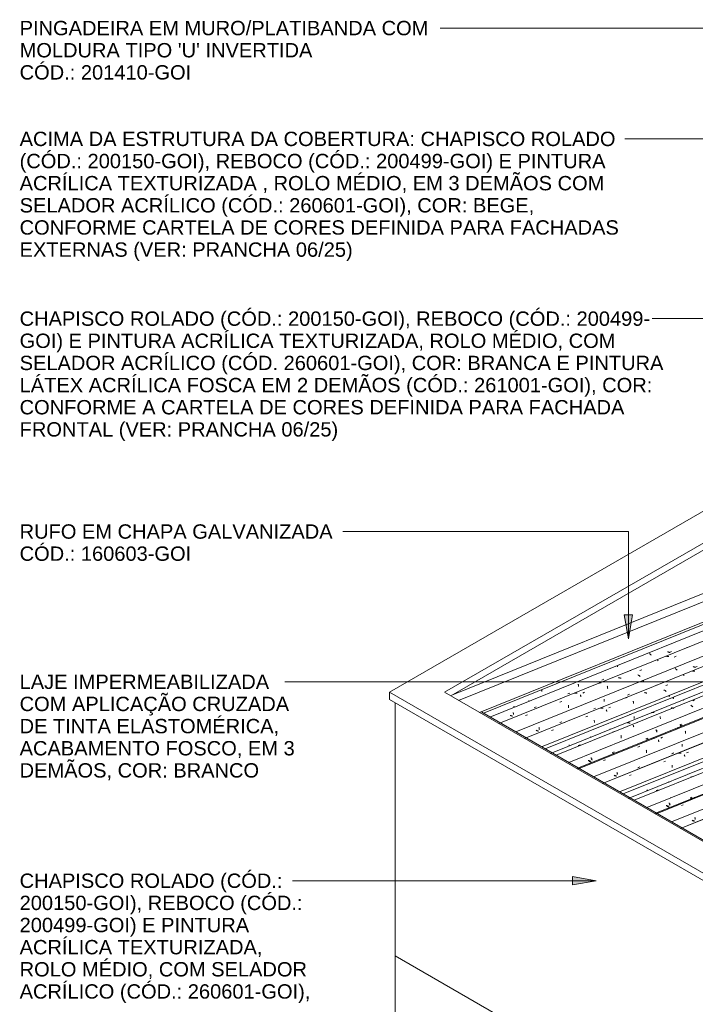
# Model space of a CAD drawing. Header units: metres. Extents: x -15.1 to 0.1, y 4.4 to 14.1.
# Tile 2 of 71: x -15.1 to -11.7, y 9.2 to 14.1. Entities that reach past the tile are written whole.
import ezdxf

# ---------------------------------------------------------------- set-up
doc = ezdxf.new("R2010")
doc.units = ezdxf.units.M
for name, color, linetype, lineweight in [('A-GLAZ-CWMG', 7, 'Continuous', 5), ('A-ROOF', 7, 'Continuous', 5), ('A-ROOF-OTLN', 7, 'Continuous', 5), ('G-ANNO-TEXT', 7, 'Continuous', 9), ('I-WALL', 7, 'Continuous', 5)]:
    doc.layers.add(name, color=color, linetype=linetype, lineweight=lineweight)
doc.styles.add('Arial', font='arial.ttf', dxfattribs={"height": 0.072})

# ---------------------------------------------------------------- blocks, each defined once
blk = doc.blocks.new('FP_80-ISO_01')
at = {"layer": 'A-GLAZ-CWMG'}
blk.add_line((-8.6595, 11.3186), (-11.8212, 10.0408), dxfattribs=at)
blk = doc.blocks.new('FP_81-ISO_01')
at = {"layer": 'A-GLAZ-CWMG', "color": 9, "true_color": 0xc0c0c0}
for p, q in [((-11.7617, 10.0805), (-11.7631, 10.0811)), ((-11.7602, 10.08), (-11.7617, 10.0805)), ((-11.7485, 10.0952), (-11.7483, 10.094)), ((-11.7483, 10.094), (-11.7481, 10.0928)), ((-11.7481, 10.0928), (-11.7479, 10.0916)), ((-11.7479, 10.0916), (-11.7477, 10.0904)), ((-11.7477, 10.0904), (-11.7474, 10.0893)), ((-11.7474, 10.0893), (-11.7472, 10.0882)), ((-11.7472, 10.0882), (-11.7469, 10.0871)), ((-11.7469, 10.0871), (-11.7466, 10.0861)), ((-11.7587, 10.0794), (-11.7602, 10.08)), ((-11.7573, 10.079), (-11.7587, 10.0794)), ((-11.7558, 10.0785), (-11.7573, 10.079)), ((-11.7543, 10.0781), (-11.7558, 10.0785)), ((-11.7528, 10.0777), (-11.7543, 10.0781)), ((-11.7513, 10.0774), (-11.7528, 10.0777))]:
    blk.add_line(p, q, dxfattribs=at)
blk = doc.blocks.new('FP_82-ISO_01')
at = {"layer": 'A-GLAZ-CWMG'}
blk.add_line((-8.6595, 11.4455), (-11.9505, 10.1155), dxfattribs=at)
at = {"layer": 'A-GLAZ-CWMG', "color": 9, "true_color": 0xc0c0c0}
for p, q in [((-11.7528, 10.1958), (-11.7524, 10.1959)), ((-11.7524, 10.1959), (-11.752, 10.1959)), ((-11.752, 10.1959), (-11.7515, 10.1958)), ((-11.8164, 10.1557), (-11.8069, 10.1594))]:
    blk.add_line(p, q, dxfattribs=at)
blk = doc.blocks.new('FP_83-ISO_01')
at = {"layer": 'A-GLAZ-CWMG', "color": 9, "true_color": 0xc0c0c0}
for p, q in [((-11.7727, 10.1947), (-11.7633, 10.1985)), ((-11.8909, 10.1554), (-11.8923, 10.156)), ((-11.8894, 10.1549), (-11.8909, 10.1554)), ((-11.888, 10.1544), (-11.8894, 10.1549)), ((-11.8865, 10.1539), (-11.888, 10.1544)), ((-11.885, 10.1534), (-11.8865, 10.1539)), ((-11.8835, 10.153), (-11.885, 10.1534)), ((-11.882, 10.1526), (-11.8835, 10.153)), ((-11.8805, 10.1523), (-11.882, 10.1526)), ((-11.8777, 10.1701), (-11.8776, 10.1688)), ((-11.8776, 10.1688), (-11.8774, 10.1676)), ((-11.8774, 10.1676), (-11.8771, 10.1664)), ((-11.8771, 10.1664), (-11.8769, 10.1653)), ((-11.8769, 10.1653), (-11.8767, 10.1642)), ((-11.8767, 10.1642), (-11.8764, 10.1631)), ((-11.8764, 10.1631), (-11.8761, 10.162)), ((-11.8761, 10.162), (-11.8759, 10.161))]:
    blk.add_line(p, q, dxfattribs=at)
blk = doc.blocks.new('FP_84-ISO_01')
at = {"layer": 'A-GLAZ-CWMG'}
blk.add_line((-8.6595, 11.5539), (-12.0536, 10.1821), dxfattribs=at)
blk = doc.blocks.new('FP_85-ISO_01')
at = {"layer": 'A-GLAZ-CWMG', "color": 9, "true_color": 0xc0c0c0}
for p, q in [((-11.9891, 10.2345), (-11.9889, 10.2333)), ((-11.9889, 10.2333), (-11.9887, 10.2321)), ((-11.9887, 10.2321), (-11.9885, 10.2309)), ((-11.9885, 10.2309), (-11.9882, 10.2297))]:
    blk.add_line(p, q, dxfattribs=at)
blk = doc.blocks.new('Rectangular Mullion - Telha Fibrocimento - Ondulada-V72-ISO_01')
at = {"layer": 'A-GLAZ-CWMG'}
for p, q in [((-8.6595, 11.6075), (-12.1082, 10.2137)), ((-8.6595, 11.3695), (-11.8658, 10.0737))]:
    blk.add_line(p, q, dxfattribs=at)
for name in ['FP_84-ISO_01', 'FP_85-ISO_01', 'FP_82-ISO_01', 'FP_83-ISO_01', 'FP_80-ISO_01', 'FP_81-ISO_01']:
    blk.add_blockref(name, (0, 0), dxfattribs=at)
blk = doc.blocks.new('FP_87-ISO_01')
at = {"layer": 'A-GLAZ-CWMG'}
blk.add_line((-8.6595, 11.3176), (-11.8129, 10.0432), dxfattribs=at)
blk = doc.blocks.new('FP_88-ISO_01')
at = {"layer": 'A-GLAZ-CWMG', "color": 9, "true_color": 0xc0c0c0}
for p, q in [((-11.7606, 10.081), (-11.7621, 10.0815)), ((-11.7591, 10.0805), (-11.7606, 10.081)), ((-11.7577, 10.0801), (-11.7591, 10.0805)), ((-11.7477, 10.0952), (-11.7475, 10.0941)), ((-11.7475, 10.0941), (-11.7473, 10.0929)), ((-11.7473, 10.0929), (-11.747, 10.0918)), ((-11.747, 10.0918), (-11.7468, 10.0907)), ((-11.7468, 10.0907), (-11.7465, 10.0896)), ((-11.7562, 10.0796), (-11.7577, 10.0801)), ((-11.7547, 10.0793), (-11.7562, 10.0796)), ((-11.7531, 10.0789), (-11.7547, 10.0793)), ((-11.7516, 10.0786), (-11.7531, 10.0789)), ((-11.7501, 10.0783), (-11.7516, 10.0786))]:
    blk.add_line(p, q, dxfattribs=at)
blk = doc.blocks.new('FP_89-ISO_01')
at = {"layer": 'A-GLAZ-CWMG'}
blk.add_line((-8.6595, 11.4413), (-11.9462, 10.113), dxfattribs=at)
blk = doc.blocks.new('FP_90-ISO_01')
at = {"layer": 'A-GLAZ-CWMG', "color": 9, "true_color": 0xc0c0c0}
for p, q in [((-11.77, 10.1911), (-11.7606, 10.1949)), ((-11.8882, 10.1518), (-11.8897, 10.1523)), ((-11.8868, 10.1512), (-11.8882, 10.1518)), ((-11.8853, 10.1507), (-11.8868, 10.1512)), ((-11.8838, 10.1503), (-11.8853, 10.1507)), ((-11.8823, 10.1498), (-11.8838, 10.1503)), ((-11.8808, 10.1494), (-11.8823, 10.1498)), ((-11.8793, 10.1491), (-11.8808, 10.1494)), ((-11.8778, 10.1487), (-11.8793, 10.1491)), ((-11.8751, 10.1663), (-11.8749, 10.1651)), ((-11.8749, 10.1651), (-11.8747, 10.1639)), ((-11.8747, 10.1639), (-11.8745, 10.1628)), ((-11.8745, 10.1628), (-11.8743, 10.1616)), ((-11.8743, 10.1616), (-11.874, 10.1605)), ((-11.874, 10.1605), (-11.8738, 10.1594)), ((-11.8738, 10.1594), (-11.8735, 10.1584)), ((-11.8735, 10.1584), (-11.8732, 10.1573))]:
    blk.add_line(p, q, dxfattribs=at)
blk = doc.blocks.new('FP_91-ISO_01')
at = {"layer": 'A-GLAZ-CWMG'}
blk.add_line((-8.6595, 11.5753), (-12.0827, 10.1918), dxfattribs=at)
at = {"layer": 'A-GLAZ-CWMG', "color": 9, "true_color": 0xc0c0c0}
for p, q in [((-11.7818, 10.3139), (-11.7837, 10.3132)), ((-11.7702, 10.2984), (-11.7607, 10.3021)), ((-11.9427, 10.2308), (-11.9332, 10.2346)), ((-11.8807, 10.2739), (-11.8803, 10.274)), ((-11.8803, 10.274), (-11.8799, 10.274)), ((-11.8799, 10.274), (-11.8794, 10.274)), ((-11.8794, 10.274), (-11.8789, 10.2738)), ((-11.8789, 10.2738), (-11.8784, 10.2737)), ((-11.8784, 10.2737), (-11.8779, 10.2735)), ((-11.8708, 10.1941), (-11.8718, 10.1954))]:
    blk.add_line(p, q, dxfattribs=at)
blk = doc.blocks.new('FP_93-ISO_01')
at = {"layer": 'A-GLAZ-CWMG'}
blk.add_line((-8.6595, 11.7024), (-12.2122, 10.2666), dxfattribs=at)
at = {"layer": 'A-GLAZ-CWMG', "color": 9, "true_color": 0xc0c0c0}
for p, q in [((-11.9049, 10.3744), (-11.8954, 10.3781)), ((-11.8286, 10.4189), (-11.8307, 10.4186)), ((-11.8265, 10.419), (-11.8286, 10.4189)), ((-11.8243, 10.4191), (-11.8265, 10.419)), ((-11.8222, 10.4192), (-11.8243, 10.4191)), ((-11.82, 10.4192), (-11.8222, 10.4192)), ((-11.8178, 10.4191), (-11.82, 10.4192)), ((-11.802, 10.4103), (-11.8014, 10.4089)), ((-11.8014, 10.4089), (-11.8009, 10.4074)), ((-11.8009, 10.4074), (-11.8005, 10.4059)), ((-11.8005, 10.4059), (-11.8, 10.4044)), ((-11.8, 10.4044), (-11.7996, 10.4028)), ((-11.7996, 10.4028), (-11.7991, 10.4011)), ((-11.79, 10.4195), (-11.7806, 10.4233)), ((-12.0142, 10.3471), (-12.0138, 10.3472)), ((-12.0138, 10.3472), (-12.0134, 10.3472)), ((-12.0134, 10.3472), (-12.0129, 10.3472)), ((-12.0129, 10.3472), (-12.0124, 10.3471)), ((-11.8625, 10.3582), (-11.8623, 10.3563)), ((-11.8623, 10.3563), (-11.8622, 10.3542)), ((-11.8622, 10.3542), (-11.8621, 10.3522)), ((-11.8621, 10.3522), (-11.8621, 10.3502)), ((-11.8621, 10.3502), (-11.8621, 10.3481)), ((-11.8621, 10.3481), (-11.8621, 10.346)), ((-12.0772, 10.3066), (-12.0677, 10.3103))]:
    blk.add_line(p, q, dxfattribs=at)
blk = doc.blocks.new('FP_94-ISO_01')
at = {"layer": 'A-GLAZ-CWMG', "color": 9, "true_color": 0xc0c0c0}
for p, q in [((-11.8133, 10.4633), (-11.8133, 10.4619)), ((-11.8133, 10.4619), (-11.8133, 10.4606)), ((-11.8133, 10.4606), (-11.8132, 10.4592)), ((-11.8132, 10.4592), (-11.8131, 10.4579)), ((-11.8131, 10.4579), (-11.813, 10.4566)), ((-11.813, 10.4566), (-11.8129, 10.4553)), ((-11.8129, 10.4553), (-11.8127, 10.454)), ((-11.8127, 10.454), (-11.8126, 10.4527)), ((-11.8651, 10.4151), (-11.8558, 10.4189)), ((-12.0347, 10.3457), (-12.0254, 10.3495)), ((-12.1529, 10.3066), (-12.1544, 10.3071)), ((-12.1515, 10.306), (-12.1529, 10.3066)), ((-12.15, 10.3055), (-12.1515, 10.306)), ((-12.1486, 10.305), (-12.15, 10.3055)), ((-12.1471, 10.3045), (-12.1486, 10.305)), ((-12.1456, 10.3041), (-12.1471, 10.3045)), ((-12.1441, 10.3037), (-12.1456, 10.3041)), ((-12.1426, 10.3033), (-12.1441, 10.3037)), ((-12.1397, 10.3213), (-12.1395, 10.3201)), ((-12.1395, 10.3201), (-12.1394, 10.3188)), ((-12.1394, 10.3188), (-12.1391, 10.3177)), ((-12.1391, 10.3177), (-12.1389, 10.3165)), ((-12.1389, 10.3165), (-12.1387, 10.3153)), ((-12.1387, 10.3153), (-12.1384, 10.3142)), ((-12.1384, 10.3142), (-12.1382, 10.3132)), ((-12.1382, 10.3132), (-12.1379, 10.3121))]:
    blk.add_line(p, q, dxfattribs=at)
blk = doc.blocks.new('FP_95-ISO_01')
at = {"layer": 'A-GLAZ-CWMG'}
blk.add_line((-8.6595, 11.8293), (-12.3415, 10.3412), dxfattribs=at)
at = {"layer": 'A-GLAZ-CWMG', "color": 9, "true_color": 0xc0c0c0}
for p, q in [((-11.838, 10.5445), (-11.8401, 10.5439)), ((-11.8359, 10.545), (-11.838, 10.5445)), ((-11.8339, 10.5454), (-11.8359, 10.545)), ((-11.8318, 10.5457), (-11.8339, 10.5454)), ((-11.8296, 10.546), (-11.8318, 10.5457)), ((-11.8275, 10.5463), (-11.8296, 10.546)), ((-11.797, 10.5285), (-11.7966, 10.5268)), ((-11.7966, 10.5268), (-11.7962, 10.525)), ((-11.7962, 10.525), (-11.7958, 10.5233)), ((-11.9587, 10.4934), (-11.9609, 10.4932)), ((-11.9566, 10.4936), (-11.9587, 10.4934)), ((-11.9545, 10.4938), (-11.9566, 10.4936)), ((-11.9523, 10.4938), (-11.9545, 10.4938)), ((-11.9501, 10.4938), (-11.9523, 10.4938)), ((-11.948, 10.4938), (-11.9501, 10.4938)), ((-11.9321, 10.4852), (-11.9316, 10.4838)), ((-11.9316, 10.4838), (-11.9311, 10.4823)), ((-11.9311, 10.4823), (-11.9306, 10.4808)), ((-11.9306, 10.4808), (-11.9301, 10.4793)), ((-11.9301, 10.4793), (-11.9297, 10.4777)), ((-11.9297, 10.4777), (-11.9292, 10.4761)), ((-11.9202, 10.4944), (-11.9107, 10.4981)), ((-11.7958, 10.5233), (-11.7955, 10.5214)), ((-11.7955, 10.5214), (-11.7952, 10.5196)), ((-11.7952, 10.5196), (-11.795, 10.5177)), ((-12.035, 10.4492), (-12.0255, 10.4529)), ((-11.9925, 10.4332), (-11.9923, 10.4313)), ((-11.9923, 10.4313), (-11.9922, 10.4293)), ((-11.9922, 10.4293), (-11.9921, 10.4272)), ((-11.9921, 10.4272), (-11.9921, 10.4252)), ((-12.2072, 10.3813), (-12.1977, 10.385)), ((-12.1442, 10.4215), (-12.1438, 10.4216)), ((-12.1438, 10.4216), (-12.1434, 10.4217)), ((-12.1434, 10.4217), (-12.1429, 10.4217)), ((-12.1429, 10.4217), (-12.1425, 10.4216)), ((-11.9921, 10.4252), (-11.992, 10.4231)), ((-11.992, 10.4231), (-11.9921, 10.421))]:
    blk.add_line(p, q, dxfattribs=at)
blk = doc.blocks.new('FP_96-ISO_01')
at = {"layer": 'A-GLAZ-CWMG', "color": 9, "true_color": 0xc0c0c0}
for p, q in [((-11.9426, 10.5381), (-11.9425, 10.5367)), ((-11.9425, 10.5367), (-11.9425, 10.5353)), ((-11.9425, 10.5353), (-11.9424, 10.534)), ((-11.9424, 10.534), (-11.9423, 10.5327)), ((-11.9423, 10.5327), (-11.9422, 10.5313)), ((-11.9422, 10.5313), (-11.9421, 10.5301)), ((-11.9421, 10.5301), (-11.9419, 10.5288)), ((-11.9419, 10.5288), (-11.9418, 10.5275)), ((-11.8246, 10.5595), (-11.8153, 10.5633)), ((-11.9943, 10.49), (-11.9849, 10.4938)), ((-12.2821, 10.3814), (-12.2836, 10.382)), ((-12.2807, 10.3809), (-12.2821, 10.3814)), ((-12.2792, 10.3804), (-12.2807, 10.3809)), ((-12.2778, 10.3799), (-12.2792, 10.3804)), ((-12.2763, 10.3794), (-12.2778, 10.3799)), ((-12.2748, 10.379), (-12.2763, 10.3794)), ((-12.2733, 10.3786), (-12.2748, 10.379)), ((-12.2718, 10.3783), (-12.2733, 10.3786)), ((-12.2689, 10.3962), (-12.2688, 10.3949)), ((-12.2688, 10.3949), (-12.2686, 10.3937)), ((-12.2686, 10.3937), (-12.2684, 10.3925)), ((-12.2684, 10.3925), (-12.2681, 10.3914)), ((-12.2681, 10.3914), (-12.2679, 10.3902)), ((-12.2679, 10.3902), (-12.2677, 10.3891)), ((-12.2677, 10.3891), (-12.2674, 10.388)), ((-12.2674, 10.388), (-12.2671, 10.387)), ((-12.1639, 10.4206), (-12.1545, 10.4244))]:
    blk.add_line(p, q, dxfattribs=at)
blk = doc.blocks.new('FP_97-ISO_01')
at = {"layer": 'A-GLAZ-CWMG'}
blk.add_line((-8.6878, 11.9262), (-12.4446, 10.4079), dxfattribs=at)
blk = doc.blocks.new('FP_98-ISO_01')
at = {"layer": 'A-GLAZ-CWMG', "color": 9, "true_color": 0xc0c0c0}
for p, q in [((-11.8572, 10.692), (-11.8574, 10.6905)), ((-11.857, 10.6936), (-11.8572, 10.692)), ((-11.8568, 10.6951), (-11.857, 10.6936)), ((-11.8566, 10.6967), (-11.8568, 10.6951)), ((-11.8563, 10.6983), (-11.8566, 10.6967)), ((-12.0539, 10.6024), (-12.0539, 10.601)), ((-12.0539, 10.601), (-12.0538, 10.5997)), ((-12.0538, 10.5997), (-12.0538, 10.5983)), ((-12.0538, 10.5983), (-12.0537, 10.597)), ((-12.0537, 10.597), (-12.0535, 10.5957)), ((-12.0535, 10.5957), (-12.0534, 10.5944)), ((-12.0534, 10.5944), (-12.0533, 10.5931)), ((-12.0533, 10.5931), (-12.0531, 10.5919)), ((-12.3803, 10.4606), (-12.3801, 10.4593)), ((-12.3801, 10.4593), (-12.3799, 10.4581)), ((-12.3799, 10.4581), (-12.3797, 10.4569)), ((-12.3797, 10.4569), (-12.3795, 10.4558))]:
    blk.add_line(p, q, dxfattribs=at)
blk = doc.blocks.new('Rectangular Mullion - Telha Fibrocimento - Ondulada-V86-ISO_01')
at = {"layer": 'A-GLAZ-CWMG'}
for p, q in [((-6.2425, 12.9681), (-12.4993, 10.4395)), ((-8.6595, 11.7533), (-12.2568, 10.2995)), ((-8.6595, 11.6255), (-12.1266, 10.2243)), ((-8.6595, 11.492), (-11.9906, 10.1458))]:
    blk.add_line(p, q, dxfattribs=at)
for name in ['FP_97-ISO_01', 'FP_98-ISO_01', 'FP_95-ISO_01', 'FP_96-ISO_01', 'FP_93-ISO_01', 'FP_94-ISO_01', 'FP_91-ISO_01', 'FP_89-ISO_01', 'FP_90-ISO_01', 'FP_87-ISO_01', 'FP_88-ISO_01']:
    blk.add_blockref(name, (0, 0), dxfattribs=at)
blk = doc.blocks.new('FP_100-ISO_01')
at = {"layer": 'A-GLAZ-CWMG'}
blk.add_line((-8.6595, 11.7014), (-12.2039, 10.269), dxfattribs=at)
blk = doc.blocks.new('FP_101-ISO_01')
at = {"layer": 'A-GLAZ-CWMG', "color": 9, "true_color": 0xc0c0c0}
for p, q in [((-11.813, 10.4632), (-11.813, 10.4618)), ((-11.813, 10.4618), (-11.8129, 10.4605)), ((-11.8129, 10.4605), (-11.8127, 10.4591)), ((-11.8127, 10.4591), (-11.8126, 10.4579)), ((-11.8126, 10.4579), (-11.8125, 10.4566)), ((-11.8125, 10.4566), (-11.8123, 10.4553)), ((-11.8123, 10.4553), (-11.8121, 10.4541)), ((-11.8121, 10.4541), (-11.8119, 10.4529)), ((-11.864, 10.4161), (-11.8547, 10.4199)), ((-12.0335, 10.3467), (-12.0242, 10.3505)), ((-12.1519, 10.307), (-12.1534, 10.3075)), ((-12.1504, 10.3065), (-12.1519, 10.307)), ((-12.1489, 10.3061), (-12.1504, 10.3065)), ((-12.1474, 10.3056), (-12.1489, 10.3061)), ((-12.1459, 10.3052), (-12.1474, 10.3056)), ((-12.1444, 10.3049), (-12.1459, 10.3052)), ((-12.1429, 10.3045), (-12.1444, 10.3049)), ((-12.1414, 10.3043), (-12.1429, 10.3045)), ((-12.1389, 10.3213), (-12.1387, 10.3201)), ((-12.1387, 10.3201), (-12.1385, 10.319)), ((-12.1385, 10.319), (-12.1383, 10.3178)), ((-12.1383, 10.3178), (-12.138, 10.3167)), ((-12.138, 10.3167), (-12.1377, 10.3157)), ((-12.1377, 10.3157), (-12.1374, 10.3146)), ((-12.1374, 10.3146), (-12.1372, 10.3136)), ((-12.1372, 10.3136), (-12.1368, 10.3126))]:
    blk.add_line(p, q, dxfattribs=at)
blk = doc.blocks.new('FP_102-ISO_01')
at = {"layer": 'A-GLAZ-CWMG'}
blk.add_line((-8.6595, 11.8251), (-12.3372, 10.3388), dxfattribs=at)
blk = doc.blocks.new('FP_103-ISO_01')
at = {"layer": 'A-GLAZ-CWMG', "color": 9, "true_color": 0xc0c0c0}
for p, q in [((-11.94, 10.5343), (-11.94, 10.533)), ((-11.94, 10.533), (-11.9399, 10.5316)), ((-11.9399, 10.5316), (-11.9399, 10.5303)), ((-11.9399, 10.5303), (-11.9398, 10.5289)), ((-11.9398, 10.5289), (-11.9396, 10.5276)), ((-11.9396, 10.5276), (-11.9395, 10.5263)), ((-11.9395, 10.5263), (-11.9393, 10.5251)), ((-11.9393, 10.5251), (-11.9392, 10.5238)), ((-11.822, 10.5559), (-11.8127, 10.5597)), ((-11.9916, 10.4865), (-11.9823, 10.4903)), ((-12.2795, 10.3778), (-12.2809, 10.3784)), ((-12.278, 10.3772), (-12.2795, 10.3778)), ((-12.2766, 10.3767), (-12.278, 10.3772)), ((-12.2751, 10.3763), (-12.2766, 10.3767)), ((-12.2663, 10.3924), (-12.2662, 10.3912)), ((-12.2662, 10.3912), (-12.266, 10.39)), ((-12.266, 10.39), (-12.2657, 10.3888)), ((-12.2657, 10.3888), (-12.2655, 10.3877)), ((-12.2655, 10.3877), (-12.2653, 10.3865)), ((-12.2653, 10.3865), (-12.265, 10.3854)), ((-12.265, 10.3854), (-12.2647, 10.3844)), ((-12.2647, 10.3844), (-12.2644, 10.3833)), ((-12.1612, 10.417), (-12.1519, 10.4208)), ((-12.2736, 10.3758), (-12.2751, 10.3763)), ((-12.2721, 10.3754), (-12.2736, 10.3758)), ((-12.2706, 10.375), (-12.2721, 10.3754)), ((-12.2691, 10.3747), (-12.2706, 10.375))]:
    blk.add_line(p, q, dxfattribs=at)
blk = doc.blocks.new('FP_104-ISO_01')
at = {"layer": 'A-GLAZ-CWMG'}
blk.add_line((-8.6124, 11.9781), (-12.4738, 10.4176), dxfattribs=at)
at = {"layer": 'A-GLAZ-CWMG', "color": 9, "true_color": 0xc0c0c0}
for p, q in [((-11.8072, 10.6862), (-11.8067, 10.686)), ((-11.8067, 10.686), (-11.8062, 10.6857)), ((-11.8062, 10.6857), (-11.8056, 10.6853)), ((-11.8056, 10.6853), (-11.8051, 10.6849)), ((-11.8051, 10.6849), (-11.8045, 10.6845)), ((-11.8045, 10.6845), (-11.804, 10.6839)), ((-11.7593, 10.6817), (-11.7499, 10.6855)), ((-11.8649, 10.6463), (-11.8671, 10.6468)), ((-11.8628, 10.6457), (-11.8649, 10.6463)), ((-11.8606, 10.645), (-11.8628, 10.6457)), ((-11.8585, 10.6443), (-11.8606, 10.645)), ((-11.8564, 10.6436), (-11.8585, 10.6443)), ((-11.8543, 10.6427), (-11.8564, 10.6436)), ((-11.7677, 10.6575), (-11.7695, 10.6588)), ((-11.7658, 10.6563), (-11.7677, 10.6575)), ((-11.7641, 10.6549), (-11.7658, 10.6563)), ((-11.7623, 10.6536), (-11.7641, 10.6549)), ((-11.7606, 10.6522), (-11.7623, 10.6536)), ((-11.7589, 10.6508), (-11.7606, 10.6522)), ((-11.9643, 10.622), (-11.9664, 10.6216)), ((-11.9622, 10.6223), (-11.9643, 10.622)), ((-11.9601, 10.6225), (-11.9622, 10.6223)), ((-11.958, 10.6227), (-11.9601, 10.6225)), ((-11.9558, 10.6228), (-11.958, 10.6227)), ((-11.9537, 10.6229), (-11.9558, 10.6228)), ((-11.9235, 10.6024), (-11.9231, 10.6006)), ((-11.9231, 10.6006), (-11.9228, 10.5988)), ((-11.9228, 10.5988), (-11.9225, 10.597)), ((-11.9225, 10.597), (-11.9222, 10.5951)), ((-11.9222, 10.5951), (-11.922, 10.5932)), ((-11.922, 10.5932), (-11.9217, 10.5913)), ((-12.1729, 10.5396), (-12.1749, 10.5389)), ((-12.1613, 10.5242), (-12.1518, 10.5279)), ((-12.085, 10.5702), (-12.0871, 10.5701)), ((-12.0828, 10.5702), (-12.085, 10.5702)), ((-12.0806, 10.5702), (-12.0828, 10.5702)), ((-12.0785, 10.5701), (-12.0806, 10.5702)), ((-12.0763, 10.5699), (-12.0785, 10.5701)), ((-12.0741, 10.5697), (-12.0763, 10.5699)), ((-12.0584, 10.5597), (-12.0579, 10.5582)), ((-12.0579, 10.5582), (-12.0575, 10.5567)), ((-12.0575, 10.5567), (-12.057, 10.5551)), ((-12.057, 10.5551), (-12.0566, 10.5535)), ((-12.0566, 10.5535), (-12.0562, 10.5518)), ((-12.0562, 10.5518), (-12.0558, 10.5501)), ((-12.0464, 10.5692), (-12.037, 10.5729)), ((-12.2718, 10.4997), (-12.2713, 10.4997)), ((-12.2713, 10.4997), (-12.2709, 10.4997)), ((-12.2709, 10.4997), (-12.2704, 10.4997)), ((-12.2704, 10.4997), (-12.27, 10.4996)), ((-12.27, 10.4996), (-12.2695, 10.4994)), ((-12.2695, 10.4994), (-12.269, 10.4992)), ((-12.1195, 10.5069), (-12.1193, 10.5049)), ((-12.1193, 10.5049), (-12.1193, 10.5028)), ((-12.1193, 10.5028), (-12.1192, 10.5008)), ((-12.1192, 10.4966), (-12.1193, 10.4945)), ((-12.1192, 10.5008), (-12.1192, 10.4987)), ((-12.1192, 10.4987), (-12.1192, 10.4966)), ((-12.3336, 10.4565), (-12.3241, 10.4602)), ((-12.2619, 10.4198), (-12.2628, 10.421))]:
    blk.add_line(p, q, dxfattribs=at)
blk = doc.blocks.new('FP_105-ISO_01')
at = {"layer": 'A-GLAZ-CWMG', "color": 9, "true_color": 0xc0c0c0}
for p, q in [((-11.8775, 10.7035), (-11.8777, 10.702)), ((-11.8773, 10.705), (-11.8775, 10.7035)), ((-11.8771, 10.7065), (-11.8773, 10.705)), ((-11.8769, 10.708), (-11.8771, 10.7065)), ((-12.0744, 10.6139), (-12.0744, 10.6125)), ((-12.0744, 10.6125), (-12.0744, 10.6112))]:
    blk.add_line(p, q, dxfattribs=at)
blk = doc.blocks.new('FP_106-ISO_01')
at = {"layer": 'A-GLAZ-CWMG'}
blk.add_line((-6.3242, 13.03), (-12.6032, 10.4923), dxfattribs=at)
at = {"layer": 'A-GLAZ-CWMG', "color": 9, "true_color": 0xc0c0c0}
for p, q in [((-11.7592, 10.8295), (-11.7614, 10.8294)), ((-11.7571, 10.8296), (-11.7592, 10.8295)), ((-11.7549, 10.8296), (-11.7571, 10.8296)), ((-11.7527, 10.8296), (-11.7549, 10.8296)), ((-11.7506, 10.8294), (-11.7527, 10.8296)), ((-11.7484, 10.8293), (-11.7506, 10.8294)), ((-11.8068, 10.8115), (-11.8062, 10.811)), ((-11.8062, 10.811), (-11.8056, 10.8105)), ((-11.8056, 10.8105), (-11.8051, 10.8099)), ((-11.8051, 10.8099), (-11.8046, 10.8094)), ((-11.8045, 10.8093), (-11.8039, 10.8086)), ((-11.8039, 10.8086), (-11.8033, 10.8078)), ((-11.9999, 10.7222), (-12.0021, 10.7227)), ((-11.9421, 10.7597), (-11.9416, 10.7596)), ((-11.9416, 10.7596), (-11.9411, 10.7595)), ((-11.9411, 10.7595), (-11.9406, 10.7593)), ((-11.9406, 10.7593), (-11.9401, 10.7591)), ((-11.9401, 10.7591), (-11.9396, 10.7587)), ((-11.9396, 10.7587), (-11.939, 10.7584)), ((-11.9022, 10.7349), (-11.9041, 10.7361)), ((-11.9003, 10.7337), (-11.9022, 10.7349)), ((-11.8985, 10.7324), (-11.9003, 10.7337)), ((-11.8967, 10.7311), (-11.8985, 10.7324)), ((-11.8949, 10.7298), (-11.8967, 10.7311)), ((-11.8932, 10.7284), (-11.8949, 10.7298)), ((-11.8943, 10.7583), (-11.8849, 10.762)), ((-12.0991, 10.6957), (-12.1012, 10.6952)), ((-12.097, 10.6962), (-12.0991, 10.6957)), ((-12.0949, 10.6966), (-12.097, 10.6962)), ((-12.0928, 10.6969), (-12.0949, 10.6966)), ((-12.0907, 10.6972), (-12.0928, 10.6969)), ((-12.0886, 10.6974), (-12.0907, 10.6972)), ((-12.058, 10.6794), (-12.0576, 10.6777)), ((-12.0576, 10.6777), (-12.0573, 10.6759)), ((-12.0573, 10.6759), (-12.0569, 10.6741)), ((-12.0569, 10.6741), (-12.0566, 10.6723)), ((-11.9978, 10.7217), (-11.9999, 10.7222)), ((-11.9956, 10.7212), (-11.9978, 10.7217)), ((-11.9935, 10.7206), (-11.9956, 10.7212)), ((-11.9913, 10.7199), (-11.9935, 10.7206)), ((-11.9892, 10.7192), (-11.9913, 10.7199)), ((-12.2197, 10.6446), (-12.2219, 10.6444)), ((-12.2176, 10.6448), (-12.2197, 10.6446)), ((-12.2155, 10.6449), (-12.2176, 10.6448)), ((-12.2133, 10.6449), (-12.2155, 10.6449)), ((-12.2111, 10.6449), (-12.2133, 10.6449)), ((-12.209, 10.6448), (-12.2111, 10.6449)), ((-12.1931, 10.6361), (-12.1926, 10.6347)), ((-12.1926, 10.6347), (-12.1921, 10.6332)), ((-12.1921, 10.6332), (-12.1916, 10.6317)), ((-12.1916, 10.6317), (-12.1911, 10.6302)), ((-12.1911, 10.6302), (-12.1907, 10.6286)), ((-12.1907, 10.6286), (-12.1902, 10.6269)), ((-12.1812, 10.6453), (-12.1717, 10.6491)), ((-12.0566, 10.6723), (-12.0563, 10.6705)), ((-12.0563, 10.6705), (-12.0561, 10.6686)), ((-12.2959, 10.6001), (-12.2865, 10.6038)), ((-12.2535, 10.584), (-12.2534, 10.582)), ((-12.2534, 10.582), (-12.2533, 10.58)), ((-12.2533, 10.58), (-12.2532, 10.5779)), ((-12.2532, 10.5779), (-12.2531, 10.5759)), ((-12.2531, 10.5759), (-12.2531, 10.5738)), ((-12.4681, 10.5322), (-12.4586, 10.5359)), ((-12.4052, 10.5729), (-12.4048, 10.573)), ((-12.4048, 10.573), (-12.4044, 10.573)), ((-12.4044, 10.573), (-12.4039, 10.573)), ((-12.4039, 10.573), (-12.4034, 10.5729)), ((-12.2531, 10.5738), (-12.2531, 10.5717))]:
    blk.add_line(p, q, dxfattribs=at)
blk = doc.blocks.new('FP_107-ISO_01')
at = {"layer": 'A-GLAZ-CWMG', "color": 9, "true_color": 0xc0c0c0}
for p, q in [((-11.8462, 10.8424), (-11.8472, 10.8434)), ((-11.8451, 10.8414), (-11.8462, 10.8424)), ((-11.8441, 10.8404), (-11.8451, 10.8414)), ((-11.843, 10.8395), (-11.8441, 10.8404)), ((-11.8419, 10.8385), (-11.843, 10.8395)), ((-11.8407, 10.8376), (-11.8419, 10.8385)), ((-11.8396, 10.8366), (-11.8407, 10.8376)), ((-11.8384, 10.8357), (-11.8396, 10.8366)), ((-11.7551, 10.8523), (-11.7566, 10.8529)), ((-11.7537, 10.8517), (-11.7551, 10.8523)), ((-11.7523, 10.8511), (-11.7537, 10.8517)), ((-11.7508, 10.8506), (-11.7523, 10.8511)), ((-11.7493, 10.8501), (-11.7508, 10.8506)), ((-11.7478, 10.8496), (-11.7493, 10.8501)), ((-11.7464, 10.8492), (-11.7478, 10.8496)), ((-11.7471, 10.8494), (-11.7378, 10.8532)), ((-12.0075, 10.7787), (-12.0077, 10.7772)), ((-12.0073, 10.7803), (-12.0075, 10.7787)), ((-12.0071, 10.7818), (-12.0073, 10.7803)), ((-12.0068, 10.7833), (-12.0071, 10.7818)), ((-12.2044, 10.6892), (-12.2043, 10.6878)), ((-12.2043, 10.6878), (-12.2043, 10.6865)), ((-12.2043, 10.6865), (-12.2042, 10.6851)), ((-12.2042, 10.6851), (-12.2042, 10.6838)), ((-12.2042, 10.6838), (-12.2041, 10.6824)), ((-12.2041, 10.6824), (-12.2039, 10.6811)), ((-12.2039, 10.6811), (-12.2038, 10.6799)), ((-12.2038, 10.6799), (-12.2036, 10.6786)), ((-12.0865, 10.7104), (-12.0772, 10.7142)), ((-12.2562, 10.641), (-12.2469, 10.6448)), ((-12.4259, 10.5716), (-12.4166, 10.5754)), ((-12.5442, 10.5326), (-12.5456, 10.5332)), ((-12.5427, 10.532), (-12.5442, 10.5326)), ((-12.5413, 10.5315), (-12.5427, 10.532)), ((-12.5398, 10.531), (-12.5413, 10.5315)), ((-12.5383, 10.5305), (-12.5398, 10.531)), ((-12.5368, 10.5301), (-12.5383, 10.5305)), ((-12.5353, 10.5297), (-12.5368, 10.5301)), ((-12.5338, 10.5293), (-12.5353, 10.5297)), ((-12.5309, 10.5474), (-12.5307, 10.5461)), ((-12.5307, 10.5461), (-12.5306, 10.5449)), ((-12.5306, 10.5449), (-12.5304, 10.5437)), ((-12.5304, 10.5437), (-12.5301, 10.5425)), ((-12.5301, 10.5425), (-12.5299, 10.5414)), ((-12.5299, 10.5414), (-12.5297, 10.5403)), ((-12.5297, 10.5403), (-12.5294, 10.5392)), ((-12.5294, 10.5392), (-12.5291, 10.5381))]:
    blk.add_line(p, q, dxfattribs=at)
blk = doc.blocks.new('FP_108-ISO_01')
at = {"layer": 'A-GLAZ-CWMG'}
blk.add_line((-6.4537, 13.1045), (-12.7325, 10.567), dxfattribs=at)
at = {"layer": 'A-GLAZ-CWMG', "color": 9, "true_color": 0xc0c0c0}
for p, q in [((-11.9371, 10.8861), (-11.9365, 10.8856)), ((-11.9365, 10.8856), (-11.9359, 10.8852)), ((-11.9359, 10.8852), (-11.9354, 10.8846)), ((-11.9354, 10.8846), (-11.9348, 10.884)), ((-11.9348, 10.884), (-11.9342, 10.8833)), ((-11.9342, 10.8833), (-11.9336, 10.8826)), ((-11.8895, 10.9042), (-11.8917, 10.904)), ((-11.8874, 10.9043), (-11.8895, 10.9042)), ((-11.8852, 10.9043), (-11.8874, 10.9043)), ((-11.8831, 10.9043), (-11.8852, 10.9043)), ((-11.8809, 10.9042), (-11.8831, 10.9043)), ((-11.8787, 10.904), (-11.8809, 10.9042)), ((-11.8526, 10.901), (-11.8431, 10.9047)), ((-12.0723, 10.8341), (-12.0718, 10.834)), ((-12.0718, 10.834), (-12.0714, 10.8339)), ((-12.0714, 10.8339), (-12.0709, 10.8338)), ((-12.0709, 10.8338), (-12.0703, 10.8336)), ((-12.0703, 10.8336), (-12.0698, 10.8333)), ((-12.0698, 10.8333), (-12.0693, 10.8329)), ((-12.0246, 10.8332), (-12.0151, 10.837)), ((-12.2188, 10.772), (-12.2209, 10.7718)), ((-12.1301, 10.7971), (-12.1323, 10.7975)), ((-12.128, 10.7966), (-12.1301, 10.7971)), ((-12.1258, 10.7961), (-12.128, 10.7966)), ((-12.1237, 10.7955), (-12.1258, 10.7961)), ((-12.1215, 10.7949), (-12.1237, 10.7955)), ((-12.1194, 10.7942), (-12.1215, 10.7949)), ((-12.0324, 10.81), (-12.0343, 10.8112)), ((-12.0305, 10.8088), (-12.0324, 10.81)), ((-12.0286, 10.8076), (-12.0305, 10.8088)), ((-12.0268, 10.8063), (-12.0286, 10.8076)), ((-12.025, 10.8049), (-12.0268, 10.8063)), ((-12.0233, 10.8036), (-12.025, 10.8049)), ((-12.3113, 10.7202), (-12.3019, 10.7239)), ((-12.2293, 10.7702), (-12.2313, 10.7696)), ((-12.2272, 10.7707), (-12.2293, 10.7702)), ((-12.2251, 10.7711), (-12.2272, 10.7707)), ((-12.223, 10.7715), (-12.2251, 10.7711)), ((-12.2209, 10.7718), (-12.223, 10.7715)), ((-12.1882, 10.7544), (-12.1878, 10.7527)), ((-12.1878, 10.7527), (-12.1874, 10.751)), ((-12.1874, 10.751), (-12.187, 10.7492)), ((-12.187, 10.7492), (-12.1867, 10.7474)), ((-12.1867, 10.7474), (-12.1864, 10.7455)), ((-12.1864, 10.7455), (-12.1861, 10.7437)), ((-12.426, 10.6749), (-12.4166, 10.6786)), ((-12.3499, 10.7192), (-12.352, 10.7189)), ((-12.3477, 10.7194), (-12.3499, 10.7192)), ((-12.3456, 10.7195), (-12.3477, 10.7194)), ((-12.3434, 10.7196), (-12.3456, 10.7195)), ((-12.3413, 10.7196), (-12.3434, 10.7196)), ((-12.3391, 10.7195), (-12.3413, 10.7196)), ((-12.3232, 10.7109), (-12.3227, 10.7096)), ((-12.3227, 10.7096), (-12.3222, 10.7081)), ((-12.3222, 10.7081), (-12.3217, 10.7066)), ((-12.3217, 10.7066), (-12.3212, 10.7051)), ((-12.3212, 10.7051), (-12.3208, 10.7035)), ((-12.3208, 10.7035), (-12.3203, 10.7019)), ((-12.5352, 10.6472), (-12.5348, 10.6474)), ((-12.5348, 10.6474), (-12.5344, 10.6474)), ((-12.5344, 10.6474), (-12.5339, 10.6474)), ((-12.5339, 10.6474), (-12.5335, 10.6474)), ((-12.3835, 10.659), (-12.3834, 10.657)), ((-12.3834, 10.657), (-12.3833, 10.655)), ((-12.3833, 10.655), (-12.3832, 10.653)), ((-12.3832, 10.653), (-12.3831, 10.6509)), ((-12.3831, 10.6509), (-12.3831, 10.6488)), ((-12.3831, 10.6488), (-12.3831, 10.6467)), ((-12.5981, 10.6069), (-12.5886, 10.6107))]:
    blk.add_line(p, q, dxfattribs=at)
blk = doc.blocks.new('FP_109-ISO_01')
at = {"layer": 'A-GLAZ-CWMG', "color": 9, "true_color": 0xc0c0c0}
for p, q in [((-11.8843, 10.927), (-11.8857, 10.9276)), ((-11.8828, 10.9265), (-11.8843, 10.927)), ((-11.8814, 10.9259), (-11.8828, 10.9265)), ((-11.8799, 10.9254), (-11.8814, 10.9259)), ((-11.8784, 10.9249), (-11.8799, 10.9254)), ((-11.8769, 10.9245), (-11.8784, 10.9249)), ((-11.8755, 10.924), (-11.8769, 10.9245)), ((-11.8762, 10.9242), (-11.8669, 10.928)), ((-11.874, 10.9237), (-11.8755, 10.924)), ((-11.7882, 10.9486), (-11.7897, 10.9485)), ((-11.7871, 10.9487), (-11.7882, 10.9486)), ((-11.9754, 10.9171), (-11.9764, 10.9181)), ((-11.9744, 10.9161), (-11.9754, 10.9171)), ((-11.9733, 10.9151), (-11.9744, 10.9161)), ((-11.9722, 10.9142), (-11.9733, 10.9151)), ((-11.9711, 10.9132), (-11.9722, 10.9142)), ((-11.9699, 10.9123), (-11.9711, 10.9132)), ((-11.9688, 10.9113), (-11.9699, 10.9123)), ((-11.9676, 10.9104), (-11.9688, 10.9113)), ((-12.1368, 10.8535), (-12.1369, 10.8519)), ((-12.1366, 10.855), (-12.1368, 10.8535)), ((-12.1363, 10.8566), (-12.1366, 10.855)), ((-12.1361, 10.8582), (-12.1363, 10.8566)), ((-12.2157, 10.7853), (-12.2063, 10.7891)), ((-12.3336, 10.764), (-12.3336, 10.7626)), ((-12.3336, 10.7626), (-12.3335, 10.7612)), ((-12.3335, 10.7612), (-12.3335, 10.7599)), ((-12.3335, 10.7599), (-12.3334, 10.7585)), ((-12.3334, 10.7585), (-12.3333, 10.7572)), ((-12.3333, 10.7572), (-12.3331, 10.7559)), ((-12.3331, 10.7559), (-12.333, 10.7547)), ((-12.333, 10.7547), (-12.3328, 10.7534)), ((-12.3854, 10.7159), (-12.376, 10.7197)), ((-12.5551, 10.6465), (-12.5457, 10.6503)), ((-12.6734, 10.6074), (-12.6748, 10.608)), ((-12.6719, 10.6069), (-12.6734, 10.6074)), ((-12.6705, 10.6063), (-12.6719, 10.6069)), ((-12.669, 10.6059), (-12.6705, 10.6063)), ((-12.6675, 10.6054), (-12.669, 10.6059)), ((-12.666, 10.605), (-12.6675, 10.6054)), ((-12.6645, 10.6046), (-12.666, 10.605)), ((-12.663, 10.6042), (-12.6645, 10.6046)), ((-12.6601, 10.6222), (-12.66, 10.621)), ((-12.66, 10.621), (-12.6598, 10.6197)), ((-12.6598, 10.6197), (-12.6596, 10.6185)), ((-12.6596, 10.6185), (-12.6594, 10.6174)), ((-12.6594, 10.6174), (-12.6591, 10.6162)), ((-12.6591, 10.6162), (-12.6589, 10.6151)), ((-12.6589, 10.6151), (-12.6586, 10.614)), ((-12.6586, 10.614), (-12.6583, 10.613))]:
    blk.add_line(p, q, dxfattribs=at)
blk = doc.blocks.new('FP_110-ISO_01')
at = {"layer": 'A-GLAZ-CWMG', "color": 9, "true_color": 0xc0c0c0}
for p, q in [((-12.5179, 10.7364), (-12.5178, 10.7359)), ((-12.5178, 10.7359), (-12.5175, 10.7346)), ((-12.5175, 10.7346), (-12.5173, 10.7333)), ((-12.5173, 10.7333), (-12.517, 10.7319)), ((-12.517, 10.7319), (-12.5168, 10.7305)), ((-12.5168, 10.7305), (-12.5166, 10.7291)), ((-12.5166, 10.7291), (-12.5164, 10.7277)), ((-12.5823, 10.6798), (-12.5824, 10.6787)), ((-12.5821, 10.681), (-12.5823, 10.6798)), ((-12.582, 10.6821), (-12.5821, 10.681)), ((-12.6564, 10.6529), (-12.6574, 10.6539)), ((-12.6555, 10.6519), (-12.6564, 10.6529)), ((-12.6547, 10.6508), (-12.6555, 10.6519)), ((-12.6538, 10.6498), (-12.6547, 10.6508))]:
    blk.add_line(p, q, dxfattribs=at)
blk = doc.blocks.new('Rectangular Mullion - Telha Fibrocimento - Ondulada-V99-ISO_01')
at = {"layer": 'A-GLAZ-CWMG'}
for p, q in [((-6.5217, 13.1282), (-12.7773, 10.6)), ((-6.3923, 13.0534), (-12.6478, 10.5253)), ((-6.2623, 12.9781), (-12.5176, 10.4501)), ((-8.6595, 11.8758), (-12.3816, 10.3715))]:
    blk.add_line(p, q, dxfattribs=at)
for name in ['FP_110-ISO_01', 'FP_108-ISO_01', 'FP_109-ISO_01', 'FP_106-ISO_01', 'FP_107-ISO_01', 'FP_104-ISO_01', 'FP_105-ISO_01', 'FP_102-ISO_01', 'FP_103-ISO_01', 'FP_100-ISO_01', 'FP_101-ISO_01']:
    blk.add_blockref(name, (0, 0), dxfattribs=at)
blk = doc.blocks.new('RUFO_1_ - RUFO_1_-1923193-ISO_01')
at = {"layer": 'A-ROOF'}
for p, q in [((-13.2805, 10.7241), (-10.5227, 12.3163)), ((-13.0047, 10.7241), (-10.3848, 12.2367)), ((-10.3848, 12.2), (-12.9729, 10.7058)), ((-13.2805, 10.6874), (-13.2805, 10.7241)), ((-13.2805, 10.7241), (-11.1875, 9.5157)), ((-11.1875, 9.6749), (-13.0047, 10.7241)), ((-11.1875, 9.479), (-13.2805, 10.6874))]:
    blk.add_line(p, q, dxfattribs=at)

msp = doc.modelspace()

# ---------------------------------------------------------------- hatches: boundary and pattern name
at = {"layer": 'G-ANNO-TEXT'}
for points in [[(-12.0822, 10.9921), (-12.061, 11.1121), (-12.1033, 11.1121)], [(-12.2432, 9.7784), (-12.3632, 9.7995), (-12.3632, 9.7572)]]:
    msp.add_hatch(color=256, dxfattribs=at).paths.add_polyline_path(points)

# ---------------------------------------------------------------- linework, layer by layer
at = {"layer": 'A-ROOF-OTLN'}
for p, q in [((-12.8288, 10.6226), (-6.7837, 13.0657)), ((-12.8097, 10.6187), (-6.7783, 13.0562)), ((-12.8095, 10.6186), (-6.7793, 13.0556)), ((-12.9602, 10.7131), (-10.3961, 11.7493)), ((-12.9341, 10.6833), (-10.3884, 11.7121)), ((-11.1921, 9.6848), (-12.8184, 10.6237))]:
    msp.add_line(p, q, dxfattribs=at)
at = {"layer": 'G-ANNO-TEXT'}
for p, q in [((-12.7874, 14.0575), (-13.0261, 14.0575)), ((-7.9862, 14.0575), (-12.7874, 14.0575)), ((-11.9784, 13.5013), (-12.1001, 13.5013)), ((-8.4018, 13.5013), (-11.9784, 13.5013)), ((-11.8888, 12.5992), (-11.9625, 12.5992)), ((-10.0309, 12.5992), (-11.8888, 12.5992)), ((-13.5131, 11.5309), (-13.5156, 11.5309)), ((-12.0822, 11.5309), (-13.5131, 11.5309)), ((-12.0822, 10.9921), (-12.0822, 11.5309)), ((-12.061, 11.1121), (-12.1033, 11.1121)), ((-12.1033, 11.1121), (-12.0822, 10.9921)), ((-12.0822, 10.9921), (-12.061, 11.1121)), ((-13.5911, 10.7767), (-13.8066, 10.7767)), ((-10.6366, 10.7767), (-13.5911, 10.7767)), ((-12.2432, 9.7784), (-12.3632, 9.7995)), ((-12.3632, 9.7995), (-12.3632, 9.7572)), ((-13.6123, 9.7784), (-13.7669, 9.7784)), ((-12.2432, 9.7784), (-13.6123, 9.7784)), ((-12.3632, 9.7572), (-12.2432, 9.7784))]:
    msp.add_line(p, q, dxfattribs=at)
at = {"layer": 'I-WALL'}
for p, q in [((-13.2522, 7.1805), (-13.2522, 10.6711)), ((-13.2522, 9.4014), (-10.4025, 7.7561))]:
    msp.add_line(p, q, dxfattribs=at)

# ---------------------------------------------------------------- block references
at = {"layer": 'A-GLAZ-CWMG'}
for name in ['Rectangular Mullion - Telha Fibrocimento - Ondulada-V99-ISO_01', 'Rectangular Mullion - Telha Fibrocimento - Ondulada-V86-ISO_01', 'Rectangular Mullion - Telha Fibrocimento - Ondulada-V72-ISO_01']:
    msp.add_blockref(name, (0, 0), dxfattribs=at)
at = {"layer": 'A-ROOF'}
msp.add_blockref('RUFO_1_ - RUFO_1_-1923193-ISO_01', (0, 0), dxfattribs=at)

# ---------------------------------------------------------------- texts
at = {"layer": 'G-ANNO-TEXT', "char_height": 0.072, "attachment_point": 1, "style": 'Arial'}
for s, insert, width in [('PINGADEIRA EM MURO/PLATIBANDA COM ', (-15.1367, 14.0935), 2.459577), ("MOLDURA TIPO 'U' INVERTIDA", (-15.1367, 13.9823), 1.734852), ('CÓD.: 201410-GOI', (-15.1367, 13.8712), 1.019746), ('ACIMA DA ESTRUTURA DA COBERTURA: CHAPISCO ROLADO ', (-15.1367, 13.5373), 3.58194), ('(CÓD.: 200150-GOI), REBOCO (CÓD.: 200499-GOI) E PINTURA ', (-15.1367, 13.4262), 3.508185), ('ACRÍLICA TEXTURIZADA , ROLO MÉDIO, EM 3 DEMÃOS COM ', (-15.1367, 13.3151), 3.501771), ('SELADOR ACRÍLICO (CÓD.: 260601-GOI), COR: BEGE, ', (-15.1367, 13.2039), 3.084894), ('CONFORME CARTELA DE CORES DEFINIDA PARA FACHADAS ', (-15.1367, 13.0928), 3.604387), ('EXTERNAS (VER: PRANCHA 06/25)', (-15.1367, 12.9817), 1.988185), ('CHAPISCO ROLADO (CÓD.: 200150-GOI), REBOCO (CÓD.: 200499-', (-15.1367, 12.6352), 3.748691), ('GOI) E PINTURA ACRÍLICA TEXTURIZADA, ROLO MÉDIO, COM ', (-15.1367, 12.5241), 3.559493), ('SELADOR ACRÍLICO (CÓD. 260601-GOI), COR: BRANCA E PINTURA ', (-15.1367, 12.4129), 3.83848), ('LÁTEX ACRÍLICA FOSCA EM 2 DEMÃOS (CÓD.: 261001-GOI), COR: ', (-15.1367, 12.3018), 3.790379), ('CONFORME A CARTELA DE CORES DEFINIDA PARA FACHADA ', (-15.1367, 12.1907), 3.636455), ('FRONTAL (VER: PRANCHA 06/25)', (-15.1367, 12.0796), 1.901603), ('RUFO EM CHAPA GALVANIZADA', (-15.1367, 11.5669), 1.866329), ('CÓD.: 160603-GOI', (-15.1367, 11.4558), 1.019746), ('LAJE IMPERMEABILIZADA ', (-15.1367, 10.8127), 1.513586), ('COM APLICAÇÃO CRUZADA ', (-15.1367, 10.7016), 1.638649), ('DE TINTA ELASTOMÉRICA, ', (-15.1367, 10.5904), 1.574514), ('ACABAMENTO FOSCO, EM 3 ', (-15.1367, 10.4793), 1.673923), ('DEMÃOS, COR: BRANCO', (-15.1367, 10.3682), 1.427004), ('CHAPISCO ROLADO (CÓD.:', (-15.1367, 9.8144), 1.561687), ('200150-GOI), REBOCO (CÓD.:', (-15.1367, 9.7032), 1.680337), ('200499-GOI) E PINTURA', (-15.1367, 9.5921), 1.362869), ('ACRÍLICA TEXTURIZADA,', (-15.1367, 9.481), 1.439831), ('ROLO MÉDIO, COM SELADOR', (-15.1367, 9.3699), 1.709198), ('ACRÍLICO (CÓD.: 260601-GOI), ', (-15.1367, 9.2587), 1.747679)]:
    msp.add_mtext(s, dxfattribs=dict(at, insert=insert, width=width))

doc.saveas('drawing.dxf')
